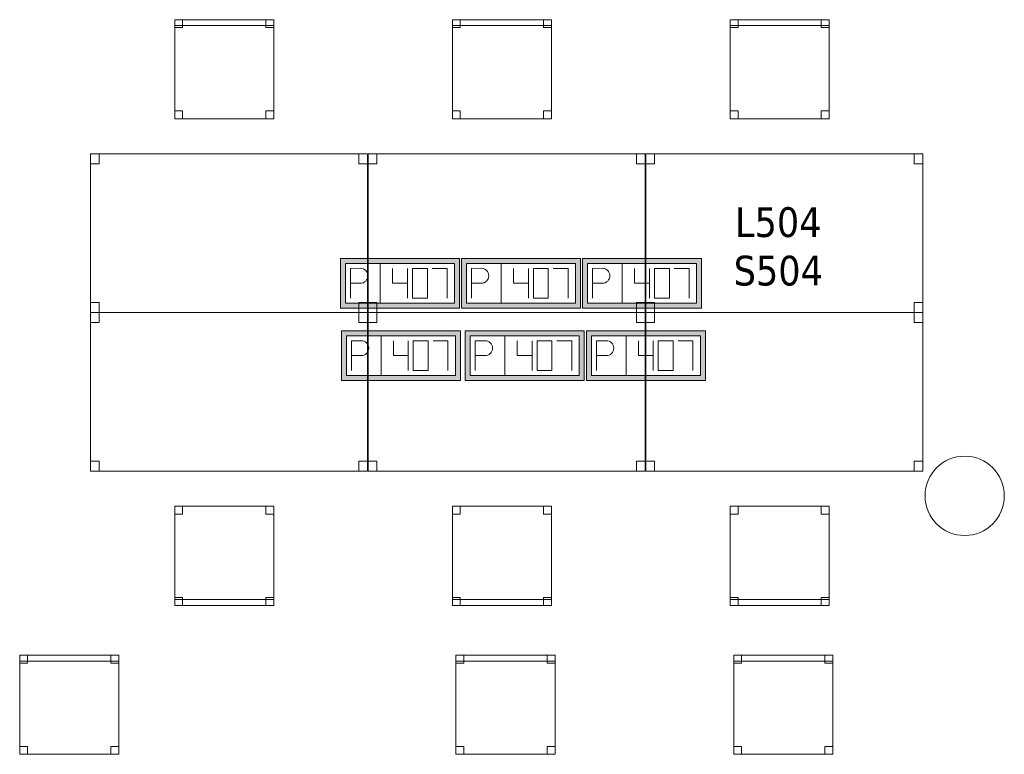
# Model space of a CAD drawing. Header units: metres. Extents: x 397.7 to 427.5, y 12.7 to 28.4.
# Tile 21 of 122: x 411.4 to 416.3, y 16.5 to 20.2. Entities that reach past the tile are written whole.
import ezdxf

# ---------------------------------------------------------------- set-up
doc = ezdxf.new("R2010")
doc.units = ezdxf.units.M
for name, color, linetype, lineweight in [('02_MOBILIARIO', 7, 'Continuous', 18), ('A-COLS-____-MCUT', 7, 'Continuous', 18), ('A-COLS-____-OTLN', 7, 'Continuous', 18), ('A-DETL-____-MBND', 7, 'Continuous', 18), ('E-ELEC-FIXT-IDEN', 7, 'Continuous', 30)]:
    doc.layers.add(name, color=color, linetype=linetype, lineweight=lineweight)
doc.styles.add('Tahoma_3', font='tahoma.ttf', dxfattribs={"height": 0.15})

# ---------------------------------------------------------------- blocks, each defined once
blk = doc.blocks.new('Family - Cadira d_Oficina_P5-151199-08_ELEC_P5')
at = {"layer": 'A-DETL-____-MBND', "color": 253, "true_color": 0xaaaaaa}
for p, q in [((0, 0), (0, 0.5)), ((0, 0.5), (0.5, 0.5)), ((0, 0.5), (0, 0)), ((0.5, 0.5), (0, 0.5)), ((0, 0.5), (0.04, 0.5)), ((0, 0.46), (0, 0.5)), ((0.04, 0.5), (0, 0.5)), ((0, 0.5), (0, 0.46)), ((0.04, 0.5), (0.04, 0.46)), ((0.04, 0.46), (0.04, 0.5)), ((0.46, 0.5), (0.5, 0.5)), ((0.46, 0.46), (0.46, 0.5)), ((0.5, 0.5), (0.46, 0.5)), ((0.46, 0.5), (0.46, 0.46)), ((0.5, 0.5), (0.5, 0)), ((0.5, 0), (0.5, 0.5)), ((0.5, 0.5), (0.5, 0.46)), ((0.5, 0.46), (0.5, 0.5)), ((0.04, 0.46), (0, 0.46)), ((0, 0.46), (0.04, 0.46)), ((0.5, 0.46), (0.46, 0.46)), ((0.46, 0.46), (0.5, 0.46)), ((0, 0.04), (0.04, 0.04)), ((0, 0), (0, 0.04)), ((0.04, 0.04), (0, 0.04)), ((0, 0.04), (0, 0)), ((0, 0.03), (0.5, 0.03)), ((0, 0), (0, 0.03)), ((0.5, 0.03), (0, 0.03)), ((0, 0.03), (0, 0)), ((0.5, 0), (0, 0)), ((0, 0), (0.5, 0)), ((0.5, 0), (0, 0)), ((0, 0), (0.5, 0)), ((0.04, 0), (0, 0)), ((0, 0), (0.04, 0)), ((0.04, 0.04), (0.04, 0)), ((0.04, 0), (0.04, 0.04)), ((0.46, 0.04), (0.5, 0.04)), ((0.46, 0), (0.46, 0.04)), ((0.5, 0.04), (0.46, 0.04)), ((0.46, 0.04), (0.46, 0)), ((0.5, 0), (0.46, 0)), ((0.5, 0.04), (0.5, 0)), ((0.5, 0), (0.5, 0.04)), ((0.5, 0.03), (0.5, 0)), ((0.5, 0), (0.5, 0.03)), ((0.46, 0), (0.5, 0))]:
    blk.add_line(p, q, dxfattribs=at)
blk = doc.blocks.new('Family - Taula 140X80_P5-151352-08_ELEC_P5')
at = {"layer": 'A-DETL-____-MBND', "color": 253, "true_color": 0xaaaaaa}
for p, q in [((0, 0), (0, 0.8001)), ((0, 0.8001), (1.3973, 0.8001)), ((1.3973, 0.8001), (0, 0.8001)), ((0, 0.8001), (0, 0)), ((0, 0.7501), (0, 0.8001)), ((0, 0.8001), (0.0437, 0.8001)), ((0.0437, 0.8001), (0, 0.8001)), ((0, 0.8001), (0, 0.7501)), ((0.0437, 0.8001), (0.0437, 0.7501)), ((0.0437, 0.7501), (0.0437, 0.8001)), ((1.3536, 0.7501), (1.3536, 0.8001)), ((1.3536, 0.8001), (1.3973, 0.8001)), ((1.3973, 0.8001), (1.3536, 0.8001)), ((1.3536, 0.8001), (1.3536, 0.7501)), ((1.3973, 0.8001), (1.3973, 0.7501)), ((1.3973, 0.7501), (1.3973, 0.8001)), ((1.3973, 0.8001), (1.3973, 0)), ((1.3973, 0), (1.3973, 0.8001)), ((0.0437, 0.7501), (0, 0.7501)), ((0, 0.7501), (0.0437, 0.7501)), ((1.3973, 0.7501), (1.3536, 0.7501)), ((1.3536, 0.7501), (1.3973, 0.7501)), ((0, 0), (0, 0.05)), ((0, 0.05), (0.0437, 0.05)), ((0.0437, 0.05), (0, 0.05)), ((0, 0.05), (0, 0)), ((0.0437, 0.05), (0.0437, 0)), ((0.0437, 0), (0.0437, 0.05)), ((1.3536, 0), (1.3536, 0.05)), ((1.3536, 0.05), (1.3973, 0.05)), ((1.3973, 0.05), (1.3536, 0.05)), ((1.3536, 0.05), (1.3536, 0)), ((1.3973, 0.05), (1.3973, 0)), ((1.3973, 0), (1.3973, 0.05)), ((1.3973, 0), (0, 0)), ((0, 0), (1.3973, 0)), ((0.0437, 0), (0, 0)), ((0, 0), (0.0437, 0)), ((1.3973, 0), (1.3536, 0)), ((1.3536, 0), (1.3973, 0))]:
    blk.add_line(p, q, dxfattribs=at)
blk = doc.blocks.new('Family - Cadira d_Oficina_P5-151406-08_ELEC_P5')
at = {"layer": 'A-DETL-____-MBND', "color": 253, "true_color": 0xaaaaaa}
for p, q in [((0, 0.47), (0, 0.5)), ((0, 0.5), (0.5, 0.5)), ((0, 0.5), (0, 0.47)), ((0.5, 0.5), (0, 0.5)), ((0, 0), (0, 0.5)), ((0, 0.5), (0.5, 0.5)), ((0.5, 0.5), (0, 0.5)), ((0, 0.5), (0, 0)), ((0, 0.46), (0, 0.5)), ((0, 0.5), (0.04, 0.5)), ((0, 0.5), (0, 0.46)), ((0.04, 0.5), (0, 0.5)), ((0.04, 0.5), (0.04, 0.46)), ((0.04, 0.46), (0.04, 0.5)), ((0.46, 0.46), (0.46, 0.5)), ((0.46, 0.5), (0.5, 0.5)), ((0.46, 0.5), (0.46, 0.46)), ((0.5, 0.5), (0.46, 0.5)), ((0.5, 0.5), (0.5, 0.47)), ((0.5, 0.47), (0.5, 0.5)), ((0.5, 0.5), (0.5, 0)), ((0.5, 0), (0.5, 0.5)), ((0.5, 0.5), (0.5, 0.46)), ((0.5, 0.46), (0.5, 0.5)), ((0.5, 0.47), (0, 0.47)), ((0, 0.47), (0.5, 0.47)), ((0.04, 0.46), (0, 0.46)), ((0, 0.46), (0.04, 0.46)), ((0.5, 0.46), (0.46, 0.46)), ((0.46, 0.46), (0.5, 0.46)), ((0, 0), (0, 0.04)), ((0, 0.04), (0.04, 0.04)), ((0, 0.04), (0, 0)), ((0.04, 0.04), (0, 0.04)), ((0.04, 0), (0, 0)), ((0, 0), (0.04, 0)), ((0.5, 0), (0, 0)), ((0.04, 0.04), (0.04, 0)), ((0.04, 0), (0.04, 0.04)), ((0.46, 0), (0.46, 0.04)), ((0.46, 0.04), (0.5, 0.04)), ((0.46, 0.04), (0.46, 0)), ((0.5, 0.04), (0.46, 0.04)), ((0.5, 0), (0.46, 0)), ((0.46, 0), (0.5, 0)), ((0.5, 0.04), (0.5, 0)), ((0.5, 0), (0.5, 0.04)), ((0, 0), (0.5, 0))]:
    blk.add_line(p, q, dxfattribs=at)
blk = doc.blocks.new('Family - Cadira d_Oficina_P5-151412-08_ELEC_P5')
at = {"layer": 'A-DETL-____-MBND', "color": 253, "true_color": 0xaaaaaa}
for p, q in [((0, 0), (0, 0.5)), ((0, 0.5), (0.5, 0.5)), ((0, 0.5), (0, 0)), ((0.5, 0.5), (0, 0.5)), ((0, 0.5), (0.04, 0.5)), ((0, 0.46), (0, 0.5)), ((0.04, 0.5), (0, 0.5)), ((0, 0.5), (0, 0.46)), ((0.04, 0.5), (0.04, 0.46)), ((0.04, 0.46), (0.04, 0.5)), ((0.46, 0.5), (0.5, 0.5)), ((0.46, 0.46), (0.46, 0.5)), ((0.5, 0.5), (0.46, 0.5)), ((0.46, 0.5), (0.46, 0.46)), ((0.5, 0.5), (0.5, 0)), ((0.5, 0), (0.5, 0.5)), ((0.5, 0.5), (0.5, 0.46)), ((0.5, 0.46), (0.5, 0.5)), ((0.04, 0.46), (0, 0.46)), ((0, 0.46), (0.04, 0.46)), ((0.5, 0.46), (0.46, 0.46)), ((0.46, 0.46), (0.5, 0.46)), ((0, 0.04), (0.04, 0.04)), ((0, 0), (0, 0.04)), ((0.04, 0.04), (0, 0.04)), ((0, 0.04), (0, 0)), ((0, 0.03), (0.5, 0.03)), ((0, 0), (0, 0.03)), ((0.5, 0.03), (0, 0.03)), ((0, 0.03), (0, 0)), ((0.5, 0), (0, 0)), ((0, 0), (0.5, 0)), ((0.5, 0), (0, 0)), ((0, 0), (0.5, 0)), ((0.04, 0), (0, 0)), ((0, 0), (0.04, 0)), ((0.04, 0.04), (0.04, 0)), ((0.04, 0), (0.04, 0.04)), ((0.46, 0.04), (0.5, 0.04)), ((0.46, 0), (0.46, 0.04)), ((0.5, 0.04), (0.46, 0.04)), ((0.46, 0.04), (0.46, 0)), ((0.5, 0), (0.46, 0)), ((0.5, 0.04), (0.5, 0)), ((0.5, 0), (0.5, 0.04)), ((0.5, 0.03), (0.5, 0)), ((0.5, 0), (0.5, 0.03)), ((0.46, 0), (0.5, 0))]:
    blk.add_line(p, q, dxfattribs=at)
blk = doc.blocks.new('Family - Cadira d_Oficina_P5-151426-08_ELEC_P5')
at = {"layer": 'A-DETL-____-MBND', "color": 253, "true_color": 0xaaaaaa}
for p, q in [((0, 0.46), (0, 0.5)), ((0, 0.5), (0.04, 0.5)), ((0, 0.5), (0, 0.46)), ((0.04, 0.5), (0, 0.5)), ((0, 0), (0, 0.5)), ((0, 0.5), (0.5, 0.5)), ((0.5, 0.5), (0, 0.5)), ((0, 0.5), (0, 0)), ((0, 0.47), (0, 0.5)), ((0, 0.5), (0.5, 0.5)), ((0, 0.5), (0, 0.47)), ((0.5, 0.5), (0, 0.5)), ((0.04, 0.5), (0.04, 0.46)), ((0.04, 0.46), (0.04, 0.5)), ((0.46, 0.46), (0.46, 0.5)), ((0.46, 0.5), (0.5, 0.5)), ((0.46, 0.5), (0.46, 0.46)), ((0.5, 0.5), (0.46, 0.5)), ((0.5, 0.5), (0.5, 0.46)), ((0.5, 0.46), (0.5, 0.5)), ((0.5, 0.5), (0.5, 0)), ((0.5, 0), (0.5, 0.5)), ((0.5, 0.5), (0.5, 0.47)), ((0.5, 0.47), (0.5, 0.5)), ((0.5, 0.47), (0, 0.47)), ((0, 0.47), (0.5, 0.47)), ((0.04, 0.46), (0, 0.46)), ((0, 0.46), (0.04, 0.46)), ((0.5, 0.46), (0.46, 0.46)), ((0.46, 0.46), (0.5, 0.46)), ((0, 0), (0, 0.04)), ((0, 0.04), (0.04, 0.04)), ((0, 0.04), (0, 0)), ((0.04, 0.04), (0, 0.04)), ((0.5, 0), (0, 0)), ((0.04, 0), (0, 0)), ((0, 0), (0.04, 0)), ((0.04, 0.04), (0.04, 0)), ((0.04, 0), (0.04, 0.04)), ((0.46, 0), (0.46, 0.04)), ((0.46, 0.04), (0.5, 0.04)), ((0.46, 0.04), (0.46, 0)), ((0.5, 0.04), (0.46, 0.04)), ((0.5, 0), (0.46, 0)), ((0.46, 0), (0.5, 0)), ((0.5, 0.04), (0.5, 0)), ((0.5, 0), (0.5, 0.04)), ((0, 0), (0.5, 0))]:
    blk.add_line(p, q, dxfattribs=at)
blk = doc.blocks.new('Family - Taula 140X80_P5-151454-08_ELEC_P5')
at = {"layer": 'A-DETL-____-MBND', "color": 253, "true_color": 0xaaaaaa}
for p, q in [((0, 0.8001), (0.0437, 0.8001)), ((0, 0.7501), (0, 0.8001)), ((0.0437, 0.8001), (0, 0.8001)), ((0, 0.8001), (0, 0.7501)), ((0, 0.8001), (1.3973, 0.8001)), ((0, 0), (0, 0.8001)), ((1.3973, 0.8001), (0, 0.8001)), ((0, 0.8001), (0, 0)), ((0.0437, 0.8001), (0.0437, 0.7501)), ((0.0437, 0.7501), (0.0437, 0.8001)), ((1.3536, 0.8001), (1.3973, 0.8001)), ((1.3536, 0.7501), (1.3536, 0.8001)), ((1.3973, 0.8001), (1.3536, 0.8001)), ((1.3536, 0.8001), (1.3536, 0.7501)), ((1.3973, 0.8001), (1.3973, 0.7501)), ((1.3973, 0.7501), (1.3973, 0.8001)), ((1.3973, 0.8001), (1.3973, 0)), ((1.3973, 0), (1.3973, 0.8001)), ((0.0437, 0.7501), (0, 0.7501)), ((0, 0.7501), (0.0437, 0.7501)), ((1.3973, 0.7501), (1.3536, 0.7501)), ((1.3536, 0.7501), (1.3973, 0.7501)), ((0, 0.05), (0.0437, 0.05)), ((0, 0), (0, 0.05)), ((0.0437, 0.05), (0, 0.05)), ((0, 0.05), (0, 0)), ((0.0437, 0.05), (0.0437, 0)), ((0.0437, 0), (0.0437, 0.05)), ((1.3536, 0.05), (1.3973, 0.05)), ((1.3536, 0), (1.3536, 0.05)), ((1.3973, 0.05), (1.3536, 0.05)), ((1.3536, 0.05), (1.3536, 0)), ((1.3973, 0.05), (1.3973, 0)), ((1.3973, 0), (1.3973, 0.05)), ((0, 0), (1.3973, 0)), ((0.0437, 0), (0, 0)), ((0, 0), (0.0437, 0)), ((1.3973, 0), (1.3536, 0)), ((1.3536, 0), (1.3973, 0)), ((1.3973, 0), (0, 0))]:
    blk.add_line(p, q, dxfattribs=at)
blk = doc.blocks.new('Family - Cadira d_Oficina_P5-151456-08_ELEC_P5')
at = {"layer": 'A-DETL-____-MBND', "color": 253, "true_color": 0xaaaaaa}
for p, q in [((0, 0), (0, 0.5)), ((0, 0.5), (0.5, 0.5)), ((0, 0.5), (0, 0)), ((0.5, 0.5), (0, 0.5)), ((0, 0.5), (0.04, 0.5)), ((0, 0.46), (0, 0.5)), ((0.04, 0.5), (0, 0.5)), ((0, 0.5), (0, 0.46)), ((0.04, 0.5), (0.04, 0.46)), ((0.04, 0.46), (0.04, 0.5)), ((0.46, 0.5), (0.5, 0.5)), ((0.46, 0.46), (0.46, 0.5)), ((0.5, 0.5), (0.46, 0.5)), ((0.46, 0.5), (0.46, 0.46)), ((0.5, 0.5), (0.5, 0.46)), ((0.5, 0.46), (0.5, 0.5)), ((0.5, 0.5), (0.5, 0)), ((0.5, 0), (0.5, 0.5)), ((0.04, 0.46), (0, 0.46)), ((0, 0.46), (0.04, 0.46)), ((0.5, 0.46), (0.46, 0.46)), ((0.46, 0.46), (0.5, 0.46)), ((0, 0.04), (0.04, 0.04)), ((0, 0), (0, 0.04)), ((0.04, 0.04), (0, 0.04)), ((0, 0.04), (0, 0)), ((0, 0.03), (0.5, 0.03)), ((0, 0), (0, 0.03)), ((0.5, 0.03), (0, 0.03)), ((0, 0.03), (0, 0)), ((0.5, 0), (0, 0)), ((0, 0), (0.5, 0)), ((0.5, 0), (0, 0)), ((0, 0), (0.5, 0)), ((0.04, 0), (0, 0)), ((0, 0), (0.04, 0)), ((0.04, 0.04), (0.04, 0)), ((0.04, 0), (0.04, 0.04)), ((0.46, 0.04), (0.5, 0.04)), ((0.46, 0), (0.46, 0.04)), ((0.5, 0.04), (0.46, 0.04)), ((0.46, 0.04), (0.46, 0)), ((0.5, 0), (0.46, 0)), ((0.5, 0.04), (0.5, 0)), ((0.5, 0), (0.5, 0.04)), ((0.5, 0.03), (0.5, 0)), ((0.5, 0), (0.5, 0.03)), ((0.46, 0), (0.5, 0))]:
    blk.add_line(p, q, dxfattribs=at)
blk = doc.blocks.new('Family - Taula 140X80_P5-151742-08_ELEC_P5')
at = {"layer": 'A-DETL-____-MBND', "color": 253, "true_color": 0xaaaaaa}
for p, q in [((0, 0.8001), (1.3973, 0.8001)), ((0, 0), (0, 0.8001)), ((1.3973, 0.8001), (0, 0.8001)), ((0, 0.8001), (0, 0)), ((0, 0.8001), (0.0437, 0.8001)), ((0, 0.7501), (0, 0.8001)), ((0.0437, 0.8001), (0, 0.8001)), ((0, 0.8001), (0, 0.7501)), ((0.0437, 0.8001), (0.0437, 0.7501)), ((0.0437, 0.7501), (0.0437, 0.8001)), ((1.3536, 0.8001), (1.3973, 0.8001)), ((1.3536, 0.7501), (1.3536, 0.8001)), ((1.3973, 0.8001), (1.3536, 0.8001)), ((1.3536, 0.8001), (1.3536, 0.7501)), ((1.3973, 0.8001), (1.3973, 0.7501)), ((1.3973, 0.7501), (1.3973, 0.8001)), ((1.3973, 0.8001), (1.3973, 0)), ((1.3973, 0), (1.3973, 0.8001)), ((0.0437, 0.7501), (0, 0.7501)), ((0, 0.7501), (0.0437, 0.7501)), ((1.3973, 0.7501), (1.3536, 0.7501)), ((1.3536, 0.7501), (1.3973, 0.7501)), ((0, 0.05), (0.0437, 0.05)), ((0, 0), (0, 0.05)), ((0.0437, 0.05), (0, 0.05)), ((0, 0.05), (0, 0)), ((0.0437, 0.05), (0.0437, 0)), ((0.0437, 0), (0.0437, 0.05)), ((1.3536, 0.05), (1.3973, 0.05)), ((1.3536, 0), (1.3536, 0.05)), ((1.3973, 0.05), (1.3536, 0.05)), ((1.3536, 0.05), (1.3536, 0)), ((1.3973, 0.05), (1.3973, 0)), ((1.3973, 0), (1.3973, 0.05)), ((0, 0), (1.3973, 0)), ((0.0437, 0), (0, 0)), ((0, 0), (0.0437, 0)), ((1.3973, 0), (1.3536, 0)), ((1.3536, 0), (1.3973, 0)), ((1.3973, 0), (0, 0))]:
    blk.add_line(p, q, dxfattribs=at)
blk = doc.blocks.new('Family - Cadira d_Oficina_P5-151779-08_ELEC_P5')
at = {"layer": 'A-DETL-____-MBND', "color": 253, "true_color": 0xaaaaaa}
for p, q in [((0, 0.46), (0, 0.5)), ((0, 0.5), (0.04, 0.5)), ((0, 0.5), (0, 0.46)), ((0.04, 0.5), (0, 0.5)), ((0, 0), (0, 0.5)), ((0, 0.5), (0.5, 0.5)), ((0.5, 0.5), (0, 0.5)), ((0, 0.5), (0, 0)), ((0, 0.47), (0, 0.5)), ((0, 0.5), (0.5, 0.5)), ((0, 0.5), (0, 0.47)), ((0.5, 0.5), (0, 0.5)), ((0.04, 0.5), (0.04, 0.46)), ((0.04, 0.46), (0.04, 0.5)), ((0.46, 0.46), (0.46, 0.5)), ((0.46, 0.5), (0.5, 0.5)), ((0.46, 0.5), (0.46, 0.46)), ((0.5, 0.5), (0.46, 0.5)), ((0.5, 0.5), (0.5, 0.46)), ((0.5, 0.46), (0.5, 0.5)), ((0.5, 0.5), (0.5, 0)), ((0.5, 0), (0.5, 0.5)), ((0.5, 0.5), (0.5, 0.47)), ((0.5, 0.47), (0.5, 0.5)), ((0.5, 0.47), (0, 0.47)), ((0, 0.47), (0.5, 0.47)), ((0.04, 0.46), (0, 0.46)), ((0, 0.46), (0.04, 0.46)), ((0.5, 0.46), (0.46, 0.46)), ((0.46, 0.46), (0.5, 0.46)), ((0, 0), (0, 0.04)), ((0, 0.04), (0.04, 0.04)), ((0, 0.04), (0, 0)), ((0.04, 0.04), (0, 0.04)), ((0.5, 0), (0, 0)), ((0.04, 0), (0, 0)), ((0, 0), (0.04, 0)), ((0.04, 0.04), (0.04, 0)), ((0.04, 0), (0.04, 0.04)), ((0.46, 0), (0.46, 0.04)), ((0.46, 0.04), (0.5, 0.04)), ((0.46, 0.04), (0.46, 0)), ((0.5, 0.04), (0.46, 0.04)), ((0.5, 0), (0.46, 0)), ((0.46, 0), (0.5, 0)), ((0.5, 0.04), (0.5, 0)), ((0.5, 0), (0.5, 0.04)), ((0, 0), (0.5, 0))]:
    blk.add_line(p, q, dxfattribs=at)
blk = doc.blocks.new('Family - Taula 140X80_P5-151785-08_ELEC_P5')
at = {"layer": 'A-DETL-____-MBND', "color": 253, "true_color": 0xaaaaaa}
for p, q in [((0, 0), (0, 0.8001)), ((0, 0.8001), (1.3973, 0.8001)), ((1.3973, 0.8001), (0, 0.8001)), ((0, 0.8001), (0, 0)), ((0, 0.7501), (0, 0.8001)), ((0, 0.8001), (0.0437, 0.8001)), ((0.0437, 0.8001), (0, 0.8001)), ((0, 0.8001), (0, 0.7501)), ((0.0437, 0.8001), (0.0437, 0.7501)), ((0.0437, 0.7501), (0.0437, 0.8001)), ((1.3536, 0.7501), (1.3536, 0.8001)), ((1.3536, 0.8001), (1.3973, 0.8001)), ((1.3973, 0.8001), (1.3536, 0.8001)), ((1.3536, 0.8001), (1.3536, 0.7501)), ((1.3973, 0.8001), (1.3973, 0.7501)), ((1.3973, 0.7501), (1.3973, 0.8001)), ((1.3973, 0.8001), (1.3973, 0)), ((1.3973, 0), (1.3973, 0.8001)), ((0.0437, 0.7501), (0, 0.7501)), ((0, 0.7501), (0.0437, 0.7501)), ((1.3973, 0.7501), (1.3536, 0.7501)), ((1.3536, 0.7501), (1.3973, 0.7501)), ((0, 0), (0, 0.05)), ((0, 0.05), (0.0437, 0.05)), ((0.0437, 0.05), (0, 0.05)), ((0, 0.05), (0, 0)), ((0.0437, 0.05), (0.0437, 0)), ((0.0437, 0), (0.0437, 0.05)), ((1.3536, 0), (1.3536, 0.05)), ((1.3536, 0.05), (1.3973, 0.05)), ((1.3973, 0.05), (1.3536, 0.05)), ((1.3536, 0.05), (1.3536, 0)), ((1.3973, 0.05), (1.3973, 0)), ((1.3973, 0), (1.3973, 0.05)), ((1.3973, 0), (0, 0)), ((0, 0), (1.3973, 0)), ((0.0437, 0), (0, 0)), ((0, 0), (0.0437, 0)), ((1.3973, 0), (1.3536, 0)), ((1.3536, 0), (1.3973, 0))]:
    blk.add_line(p, q, dxfattribs=at)
blk = doc.blocks.new('Family - Taula 140X80_P5-151798-08_ELEC_P5')
at = {"layer": 'A-DETL-____-MBND', "color": 253, "true_color": 0xaaaaaa}
for p, q in [((0, 0), (0, 0.8001)), ((0, 0.8001), (1.3973, 0.8001)), ((1.3973, 0.8001), (0, 0.8001)), ((0, 0.8001), (0, 0)), ((0, 0.7501), (0, 0.8001)), ((0, 0.8001), (0.0437, 0.8001)), ((0.0437, 0.8001), (0, 0.8001)), ((0, 0.8001), (0, 0.7501)), ((0.0437, 0.8001), (0.0437, 0.7501)), ((0.0437, 0.7501), (0.0437, 0.8001)), ((1.3536, 0.7501), (1.3536, 0.8001)), ((1.3536, 0.8001), (1.3973, 0.8001)), ((1.3973, 0.8001), (1.3536, 0.8001)), ((1.3536, 0.8001), (1.3536, 0.7501)), ((1.3973, 0.8001), (1.3973, 0)), ((1.3973, 0), (1.3973, 0.8001)), ((1.3973, 0.8001), (1.3973, 0.7501)), ((1.3973, 0.7501), (1.3973, 0.8001)), ((0.0437, 0.7501), (0, 0.7501)), ((0, 0.7501), (0.0437, 0.7501)), ((1.3973, 0.7501), (1.3536, 0.7501)), ((1.3536, 0.7501), (1.3973, 0.7501)), ((0, 0), (0, 0.05)), ((0, 0.05), (0.0437, 0.05)), ((0.0437, 0.05), (0, 0.05)), ((0, 0.05), (0, 0)), ((0.0437, 0.05), (0.0437, 0)), ((0.0437, 0), (0.0437, 0.05)), ((1.3536, 0), (1.3536, 0.05)), ((1.3536, 0.05), (1.3973, 0.05)), ((1.3973, 0.05), (1.3536, 0.05)), ((1.3536, 0.05), (1.3536, 0)), ((1.3973, 0.05), (1.3973, 0)), ((1.3973, 0), (1.3973, 0.05)), ((1.3973, 0), (0, 0)), ((0, 0), (1.3973, 0)), ((0.0437, 0), (0, 0)), ((0, 0), (0.0437, 0)), ((1.3973, 0), (1.3536, 0)), ((1.3536, 0), (1.3973, 0))]:
    blk.add_line(p, q, dxfattribs=at)
blk = doc.blocks.new('Family - Cadira d_Oficina_P5-151800-08_ELEC_P5')
at = {"layer": 'A-DETL-____-MBND', "color": 253, "true_color": 0xaaaaaa}
for p, q in [((0, 0), (0, 0.5)), ((0, 0.5), (0.5, 0.5)), ((0.5, 0.5), (0, 0.5)), ((0, 0.5), (0, 0)), ((0, 0.46), (0, 0.5)), ((0, 0.5), (0.04, 0.5)), ((0, 0.5), (0, 0.46)), ((0.04, 0.5), (0, 0.5)), ((0, 0.47), (0, 0.5)), ((0, 0.5), (0.5, 0.5)), ((0, 0.5), (0, 0.47)), ((0.5, 0.5), (0, 0.5)), ((0.04, 0.5), (0.04, 0.46)), ((0.04, 0.46), (0.04, 0.5)), ((0.46, 0.46), (0.46, 0.5)), ((0.46, 0.5), (0.5, 0.5)), ((0.46, 0.5), (0.46, 0.46)), ((0.5, 0.5), (0.46, 0.5)), ((0.5, 0.5), (0.5, 0)), ((0.5, 0), (0.5, 0.5)), ((0.5, 0.5), (0.5, 0.47)), ((0.5, 0.47), (0.5, 0.5)), ((0.5, 0.5), (0.5, 0.46)), ((0.5, 0.46), (0.5, 0.5)), ((0.5, 0.47), (0, 0.47)), ((0, 0.47), (0.5, 0.47)), ((0.04, 0.46), (0, 0.46)), ((0, 0.46), (0.04, 0.46)), ((0.5, 0.46), (0.46, 0.46)), ((0.46, 0.46), (0.5, 0.46)), ((0, 0), (0, 0.04)), ((0, 0.04), (0.04, 0.04)), ((0, 0.04), (0, 0)), ((0.04, 0.04), (0, 0.04)), ((0.5, 0), (0, 0)), ((0.04, 0), (0, 0)), ((0, 0), (0.04, 0)), ((0.04, 0.04), (0.04, 0)), ((0.04, 0), (0.04, 0.04)), ((0.46, 0), (0.46, 0.04)), ((0.46, 0.04), (0.5, 0.04)), ((0.46, 0.04), (0.46, 0)), ((0.5, 0.04), (0.46, 0.04)), ((0.5, 0), (0.46, 0)), ((0.46, 0), (0.5, 0)), ((0.5, 0.04), (0.5, 0)), ((0.5, 0), (0.5, 0.04)), ((0, 0), (0.5, 0))]:
    blk.add_line(p, q, dxfattribs=at)
blk = doc.blocks.new('Family - Cadira d_Oficina_P5-151813-08_ELEC_P5')
at = {"layer": 'A-DETL-____-MBND', "color": 253, "true_color": 0xaaaaaa}
for p, q in [((0, 0), (0, 0.5)), ((0, 0.5), (0.5, 0.5)), ((0.5, 0.5), (0, 0.5)), ((0, 0.5), (0, 0)), ((0, 0.47), (0, 0.5)), ((0, 0.5), (0.5, 0.5)), ((0, 0.5), (0, 0.47)), ((0.5, 0.5), (0, 0.5)), ((0, 0.46), (0, 0.5)), ((0, 0.5), (0.04, 0.5)), ((0, 0.5), (0, 0.46)), ((0.04, 0.5), (0, 0.5)), ((0.04, 0.5), (0.04, 0.46)), ((0.04, 0.46), (0.04, 0.5)), ((0.46, 0.46), (0.46, 0.5)), ((0.46, 0.5), (0.5, 0.5)), ((0.46, 0.5), (0.46, 0.46)), ((0.5, 0.5), (0.46, 0.5)), ((0.5, 0.5), (0.5, 0)), ((0.5, 0), (0.5, 0.5)), ((0.5, 0.5), (0.5, 0.47)), ((0.5, 0.47), (0.5, 0.5)), ((0.5, 0.5), (0.5, 0.46)), ((0.5, 0.46), (0.5, 0.5)), ((0.5, 0.47), (0, 0.47)), ((0, 0.47), (0.5, 0.47)), ((0.04, 0.46), (0, 0.46)), ((0, 0.46), (0.04, 0.46)), ((0.5, 0.46), (0.46, 0.46)), ((0.46, 0.46), (0.5, 0.46)), ((0, 0), (0, 0.04)), ((0, 0.04), (0.04, 0.04)), ((0, 0.04), (0, 0)), ((0.04, 0.04), (0, 0.04)), ((0.04, 0), (0, 0)), ((0, 0), (0.04, 0)), ((0.5, 0), (0, 0)), ((0.04, 0.04), (0.04, 0)), ((0.04, 0), (0.04, 0.04)), ((0.46, 0), (0.46, 0.04)), ((0.46, 0.04), (0.5, 0.04)), ((0.46, 0.04), (0.46, 0)), ((0.5, 0.04), (0.46, 0.04)), ((0.5, 0), (0.46, 0)), ((0.46, 0), (0.5, 0)), ((0.5, 0.04), (0.5, 0)), ((0.5, 0), (0.5, 0.04)), ((0, 0), (0.5, 0))]:
    blk.add_line(p, q, dxfattribs=at)
blk = doc.blocks.new('Family - Taula 140X80_P5-151840-08_ELEC_P5')
at = {"layer": 'A-DETL-____-MBND', "color": 253, "true_color": 0xaaaaaa}
for p, q in [((0, 0.8001), (0.0437, 0.8001)), ((0, 0.7501), (0, 0.8001)), ((0.0437, 0.8001), (0, 0.8001)), ((0, 0.8001), (0, 0.7501)), ((0, 0.8001), (1.3973, 0.8001)), ((0, 0), (0, 0.8001)), ((1.3973, 0.8001), (0, 0.8001)), ((0, 0.8001), (0, 0)), ((0.0437, 0.8001), (0.0437, 0.7501)), ((0.0437, 0.7501), (0.0437, 0.8001)), ((1.3536, 0.8001), (1.3973, 0.8001)), ((1.3536, 0.7501), (1.3536, 0.8001)), ((1.3973, 0.8001), (1.3536, 0.8001)), ((1.3536, 0.8001), (1.3536, 0.7501)), ((1.3973, 0.8001), (1.3973, 0.7501)), ((1.3973, 0.7501), (1.3973, 0.8001)), ((1.3973, 0.8001), (1.3973, 0)), ((1.3973, 0), (1.3973, 0.8001)), ((0.0437, 0.7501), (0, 0.7501)), ((0, 0.7501), (0.0437, 0.7501)), ((1.3973, 0.7501), (1.3536, 0.7501)), ((1.3536, 0.7501), (1.3973, 0.7501)), ((0, 0.05), (0.0437, 0.05)), ((0, 0), (0, 0.05)), ((0.0437, 0.05), (0, 0.05)), ((0, 0.05), (0, 0)), ((0.0437, 0.05), (0.0437, 0)), ((0.0437, 0), (0.0437, 0.05)), ((1.3536, 0.05), (1.3973, 0.05)), ((1.3536, 0), (1.3536, 0.05)), ((1.3973, 0.05), (1.3536, 0.05)), ((1.3536, 0.05), (1.3536, 0)), ((1.3973, 0.05), (1.3973, 0)), ((1.3973, 0), (1.3973, 0.05)), ((0.0437, 0), (0, 0)), ((0, 0), (0.0437, 0)), ((0, 0), (1.3973, 0)), ((1.3973, 0), (1.3536, 0)), ((1.3536, 0), (1.3973, 0)), ((1.3973, 0), (0, 0))]:
    blk.add_line(p, q, dxfattribs=at)
blk = doc.blocks.new('Family - Cadira d_Oficina_P5-151940-08_ELEC_P5')
at = {"layer": 'A-DETL-____-MBND', "color": 253, "true_color": 0xaaaaaa}
for p, q in [((0, 0), (0, 0.5)), ((0, 0.5), (0.5, 0.5)), ((0.5, 0.5), (0, 0.5)), ((0, 0.5), (0, 0)), ((0, 0.47), (0, 0.5)), ((0, 0.5), (0.5, 0.5)), ((0, 0.5), (0, 0.47)), ((0.5, 0.5), (0, 0.5)), ((0, 0.46), (0, 0.5)), ((0, 0.5), (0.04, 0.5)), ((0, 0.5), (0, 0.46)), ((0.04, 0.5), (0, 0.5)), ((0.04, 0.5), (0.04, 0.46)), ((0.04, 0.46), (0.04, 0.5)), ((0.46, 0.46), (0.46, 0.5)), ((0.46, 0.5), (0.5, 0.5)), ((0.46, 0.5), (0.46, 0.46)), ((0.5, 0.5), (0.46, 0.5)), ((0.5, 0.5), (0.5, 0)), ((0.5, 0), (0.5, 0.5)), ((0.5, 0.5), (0.5, 0.47)), ((0.5, 0.47), (0.5, 0.5)), ((0.5, 0.5), (0.5, 0.46)), ((0.5, 0.46), (0.5, 0.5)), ((0.5, 0.47), (0, 0.47)), ((0, 0.47), (0.5, 0.47)), ((0.04, 0.46), (0, 0.46)), ((0, 0.46), (0.04, 0.46)), ((0.5, 0.46), (0.46, 0.46)), ((0.46, 0.46), (0.5, 0.46)), ((0, 0), (0, 0.04)), ((0, 0.04), (0.04, 0.04)), ((0, 0.04), (0, 0)), ((0.04, 0.04), (0, 0.04)), ((0.5, 0), (0, 0)), ((0.04, 0), (0, 0)), ((0, 0), (0.04, 0)), ((0.04, 0.04), (0.04, 0)), ((0.04, 0), (0.04, 0.04)), ((0.46, 0), (0.46, 0.04)), ((0.46, 0.04), (0.5, 0.04)), ((0.46, 0.04), (0.46, 0)), ((0.5, 0.04), (0.46, 0.04)), ((0.5, 0), (0.46, 0)), ((0.46, 0), (0.5, 0)), ((0.5, 0.04), (0.5, 0)), ((0.5, 0), (0.5, 0.04)), ((0, 0), (0.5, 0))]:
    blk.add_line(p, q, dxfattribs=at)
blk = doc.blocks.new('Family - Pilar P5-151972-08_ELEC_P5')
at = {"layer": 'A-COLS-____-MCUT', "color": 253, "true_color": 0xaaaaaa}
for start, end in [(360, 180), (180, 360)]:
    blk.add_arc((0.2, 0.2), 0.2, start, end, dxfattribs=at)
at = {"layer": 'A-COLS-____-OTLN', "color": 253, "true_color": 0xaaaaaa}
for start, end in [(360, 180), (180, 360)]:
    blk.add_arc((0.2, 0.2), 0.2, start, end, dxfattribs=at)
blk = doc.blocks.new('LONDR55-XX_ZZ-ARQ-CAA-M3D-Londres55_ifc-1-08_ELEC_P5')
at = {"layer": '02_MOBILIARIO', "color": 253, "lineweight": 18, "true_color": 0xaaaaaa}
for name, p in [('Family - Cadira d_Oficina_P5-151800-08_ELEC_P5', (412.1514, 19.7007)), ('Family - Cadira d_Oficina_P5-151813-08_ELEC_P5', (413.5525, 19.7007)), ('Family - Cadira d_Oficina_P5-151406-08_ELEC_P5', (414.9537, 19.7007)), ('Family - Taula 140X80_P5-151742-08_ELEC_P5', (411.7263, 18.724)), ('Family - Taula 140X80_P5-151840-08_ELEC_P5', (413.1275, 18.724)), ('Family - Taula 140X80_P5-151454-08_ELEC_P5', (414.5287, 18.724)), ('Family - Taula 140X80_P5-151352-08_ELEC_P5', (411.7263, 17.9239)), ('Family - Taula 140X80_P5-151785-08_ELEC_P5', (413.1275, 17.9239)), ('Family - Taula 140X80_P5-151798-08_ELEC_P5', (414.5287, 17.9239)), ('Family - Cadira d_Oficina_P5-151199-08_ELEC_P5', (412.1514, 17.2472)), ('Family - Cadira d_Oficina_P5-151412-08_ELEC_P5', (413.5525, 17.2472)), ('Family - Cadira d_Oficina_P5-151456-08_ELEC_P5', (414.9537, 17.2472)), ('Family - Cadira d_Oficina_P5-151940-08_ELEC_P5', (411.3694, 16.4961)), ('Family - Cadira d_Oficina_P5-151426-08_ELEC_P5', (413.5706, 16.4961)), ('Family - Cadira d_Oficina_P5-151779-08_ELEC_P5', (414.9718, 16.4961))]:
    blk.add_blockref(name, p, dxfattribs=at)
at = {"layer": 'A-COLS-____-OTLN', "color": 253, "lineweight": 18, "true_color": 0xaaaaaa}
blk.add_blockref('Family - Pilar P5-151972-08_ELEC_P5', (415.937, 17.5995), dxfattribs=at)
blk = doc.blocks.new('ZYR_05_02_05 PT 4COL Terra - 07 PT Terra _4SC-2SAI-2VD_-903867-08_ELEC_P5')
at = {"layer": 'A-DETL-____-MBND', "true_color": 0x3c0aff}
h = blk.add_hatch(color=180, dxfattribs=at)
h.paths.add_polyline_path([(-0.5798, -0.125), (0.0202, -0.125), (0.0202, 0.125), (-0.5798, 0.125)])
h.paths.add_polyline_path([(-0.5548, -0.1), (-0.5548, 0.1), (-0.0048, 0.1), (-0.0048, -0.1)])
at = {"layer": 'A-DETL-____-MBND', "color": 180, "true_color": 0x3c0aff}
for p, q in [((0.0202, 0.125), (-0.5798, 0.125)), ((-0.5798, 0.125), (-0.5798, -0.125)), ((-0.5798, 0.125), (0.0202, 0.125)), ((-0.5798, 0.125), (-0.5798, -0.125)), ((-0.5548, -0.1), (-0.5548, 0.1)), ((-0.5548, 0.1), (-0.0048, 0.1)), ((-0.5548, 0.1), (-0.0048, 0.1)), ((-0.5548, -0.1), (-0.5548, 0.1)), ((-0.3798, 0.1), (-0.3798, -0.1)), ((-0.0048, 0.1), (-0.0048, -0.1)), ((-0.0048, 0.1), (-0.0048, -0.1)), ((0.0202, -0.125), (0.0202, 0.125)), ((0.0202, 0.125), (0.0202, -0.125)), ((-0.5298, 0.075), (-0.4798, 0.0754)), ((-0.5298, 0.075), (-0.5298, -0.075)), ((-0.3173, 0.075), (-0.3173, 0)), ((-0.2423, 0.075), (-0.2423, -0.075)), ((-0.1423, 0.075), (-0.2173, 0.075)), ((-0.2173, 0.075), (-0.2173, -0.075)), ((-0.1423, -0.075), (-0.1423, 0.075)), ((-0.1173, 0.075), (-0.0423, 0.075)), ((-0.0423, 0.075), (-0.0423, -0.075)), ((-0.5298, 0), (-0.4798, 0)), ((-0.3173, 0), (-0.2423, 0)), ((-0.2173, -0.075), (-0.1423, -0.075)), ((-0.5798, -0.125), (0.0202, -0.125)), ((0.0202, -0.125), (-0.5798, -0.125)), ((-0.0048, -0.1), (-0.5548, -0.1)), ((-0.0048, -0.1), (-0.5548, -0.1))]:
    blk.add_line(p, q, dxfattribs=at)
blk.add_arc((-0.4798, 0.0377), 0.0377, 270, 90, dxfattribs=at)
blk = doc.blocks.new('ZYR_05_02_05 PT 4COL Terra - 07 PT Terra _4SC-2SAI-2VD_-903864-08_ELEC_P5')
at = {"layer": 'A-DETL-____-MBND', "true_color": 0x3c0aff}
h = blk.add_hatch(color=180, dxfattribs=at)
h.paths.add_polyline_path([(-0.19, -0.125), (0.41, -0.125), (0.41, 0.125), (-0.19, 0.125)])
h.paths.add_polyline_path([(-0.165, -0.1), (-0.165, 0.1), (0.385, 0.1), (0.385, -0.1)])
at = {"layer": 'A-DETL-____-MBND', "color": 180, "true_color": 0x3c0aff}
for p, q in [((0.41, 0.125), (-0.19, 0.125)), ((-0.19, 0.125), (-0.19, -0.125)), ((-0.19, 0.125), (0.41, 0.125)), ((-0.19, 0.125), (-0.19, -0.125)), ((-0.165, -0.1), (-0.165, 0.1)), ((-0.165, 0.1), (0.385, 0.1)), ((-0.165, 0.1), (0.385, 0.1)), ((-0.165, -0.1), (-0.165, 0.1)), ((0.01, 0.1), (0.01, -0.1)), ((0.385, 0.1), (0.385, -0.1)), ((0.385, 0.1), (0.385, -0.1)), ((0.41, -0.125), (0.41, 0.125)), ((0.41, 0.125), (0.41, -0.125)), ((-0.14, 0.075), (-0.09, 0.0754)), ((-0.14, 0.075), (-0.14, -0.075)), ((0.0725, 0.075), (0.0725, 0)), ((0.1475, 0.075), (0.1475, -0.075)), ((0.2475, 0.075), (0.1725, 0.075)), ((0.1725, 0.075), (0.1725, -0.075)), ((0.2475, -0.075), (0.2475, 0.075)), ((0.2725, 0.075), (0.3475, 0.075)), ((0.3475, 0.075), (0.3475, -0.075)), ((-0.14, 0), (-0.09, 0)), ((0.0725, 0), (0.1475, 0)), ((0.1725, -0.075), (0.2475, -0.075)), ((-0.19, -0.125), (0.41, -0.125)), ((0.41, -0.125), (-0.19, -0.125)), ((0.385, -0.1), (-0.165, -0.1)), ((0.385, -0.1), (-0.165, -0.1))]:
    blk.add_line(p, q, dxfattribs=at)
blk.add_arc((-0.09, 0.0377), 0.0377, 270, 90, dxfattribs=at)
blk = doc.blocks.new('ZYR_05_02_05 PT 4COL Terra - 07 PT Terra _4SC-2SAI-2VD_-903868-08_ELEC_P5')
at = {"layer": 'A-DETL-____-MBND', "true_color": 0x3c0aff}
h = blk.add_hatch(color=180, dxfattribs=at)
h.paths.add_polyline_path([(0.2011, -0.125), (0.8011, -0.125), (0.8011, 0.125), (0.2011, 0.125)])
h.paths.add_polyline_path([(0.2261, -0.1), (0.2261, 0.1), (0.7761, 0.1), (0.7761, -0.1)])
at = {"layer": 'A-DETL-____-MBND', "color": 180, "true_color": 0x3c0aff}
for p, q in [((0.8011, 0.125), (0.2011, 0.125)), ((0.2011, 0.125), (0.2011, -0.125)), ((0.2011, 0.125), (0.8011, 0.125)), ((0.2011, 0.125), (0.2011, -0.125)), ((0.2261, -0.1), (0.2261, 0.1)), ((0.2261, 0.1), (0.7761, 0.1)), ((0.2261, 0.1), (0.7761, 0.1)), ((0.2261, -0.1), (0.2261, 0.1)), ((0.4011, 0.1), (0.4011, -0.1)), ((0.7761, 0.1), (0.7761, -0.1)), ((0.7761, 0.1), (0.7761, -0.1)), ((0.8011, -0.125), (0.8011, 0.125)), ((0.8011, 0.125), (0.8011, -0.125)), ((0.2511, 0.075), (0.3011, 0.0754)), ((0.2511, 0.075), (0.2511, -0.075)), ((0.4636, 0.075), (0.4636, 0)), ((0.5386, 0.075), (0.5386, -0.075)), ((0.6386, 0.075), (0.5636, 0.075)), ((0.5636, 0.075), (0.5636, -0.075)), ((0.6386, -0.075), (0.6386, 0.075)), ((0.6636, 0.075), (0.7386, 0.075)), ((0.7386, 0.075), (0.7386, -0.075)), ((0.2511, 0), (0.3011, 0)), ((0.4636, 0), (0.5386, 0)), ((0.5636, -0.075), (0.6386, -0.075)), ((0.2011, -0.125), (0.8011, -0.125)), ((0.8011, -0.125), (0.2011, -0.125)), ((0.7761, -0.1), (0.2261, -0.1)), ((0.7761, -0.1), (0.2261, -0.1))]:
    blk.add_line(p, q, dxfattribs=at)
blk.add_arc((0.3011, 0.0377), 0.0377, 270, 90, dxfattribs=at)
blk = doc.blocks.new('ZYR_05_02_05 PT 4COL Terra - 07 PT Terra _4SC-2SAI-2VD_-903869-08_ELEC_P5')
at = {"layer": 'A-DETL-____-MBND', "true_color": 0x3c0aff}
h = blk.add_hatch(color=180, dxfattribs=at)
h.paths.add_polyline_path([(-0.5758, -0.125), (0.0242, -0.125), (0.0242, 0.125), (-0.5758, 0.125)])
h.paths.add_polyline_path([(-0.5508, -0.1), (-0.5508, 0.1), (-0.0008, 0.1), (-0.0008, -0.1)])
at = {"layer": 'A-DETL-____-MBND', "color": 180, "true_color": 0x3c0aff}
for p, q in [((0.0242, 0.125), (-0.5758, 0.125)), ((-0.5758, 0.125), (-0.5758, -0.125)), ((-0.5758, 0.125), (0.0242, 0.125)), ((-0.5758, 0.125), (-0.5758, -0.125)), ((-0.5508, -0.1), (-0.5508, 0.1)), ((-0.5508, 0.1), (-0.0008, 0.1)), ((-0.5508, 0.1), (-0.0008, 0.1)), ((-0.5508, -0.1), (-0.5508, 0.1)), ((-0.3758, 0.1), (-0.3758, -0.1)), ((-0.0008, 0.1), (-0.0008, -0.1)), ((-0.0008, 0.1), (-0.0008, -0.1)), ((0.0242, -0.125), (0.0242, 0.125)), ((0.0242, 0.125), (0.0242, -0.125)), ((-0.5258, 0.075), (-0.4758, 0.0754)), ((-0.5258, 0.075), (-0.5258, -0.075)), ((-0.3133, 0.075), (-0.3133, 0)), ((-0.2383, 0.075), (-0.2383, -0.075)), ((-0.1383, 0.075), (-0.2133, 0.075)), ((-0.2133, 0.075), (-0.2133, -0.075)), ((-0.1383, -0.075), (-0.1383, 0.075)), ((-0.1133, 0.075), (-0.0383, 0.075)), ((-0.0383, 0.075), (-0.0383, -0.075)), ((-0.5258, 0), (-0.4758, 0)), ((-0.3133, 0), (-0.2383, 0)), ((-0.2133, -0.075), (-0.1383, -0.075)), ((-0.5758, -0.125), (0.0242, -0.125)), ((0.0242, -0.125), (-0.5758, -0.125)), ((-0.0008, -0.1), (-0.5508, -0.1)), ((-0.0008, -0.1), (-0.5508, -0.1))]:
    blk.add_line(p, q, dxfattribs=at)
blk.add_arc((-0.4758, 0.0377), 0.0377, 270, 90, dxfattribs=at)
blk = doc.blocks.new('ZYR_05_02_05 PT 4COL Terra - 07 PT Terra _4SC-2SAI-2VD_-903870-08_ELEC_P5')
at = {"layer": 'A-DETL-____-MBND', "true_color": 0x3c0aff}
h = blk.add_hatch(color=180, dxfattribs=at)
h.paths.add_polyline_path([(-0.1712, -0.125), (0.4288, -0.125), (0.4288, 0.125), (-0.1712, 0.125)])
h.paths.add_polyline_path([(-0.1462, -0.1), (-0.1462, 0.1), (0.4038, 0.1), (0.4038, -0.1)])
at = {"layer": 'A-DETL-____-MBND', "color": 180, "true_color": 0x3c0aff}
for p, q in [((0.4288, 0.125), (-0.1712, 0.125)), ((-0.1712, 0.125), (-0.1712, -0.125)), ((-0.1712, 0.125), (0.4288, 0.125)), ((-0.1712, 0.125), (-0.1712, -0.125)), ((-0.1462, -0.1), (-0.1462, 0.1)), ((-0.1462, 0.1), (0.4038, 0.1)), ((-0.1462, 0.1), (0.4038, 0.1)), ((-0.1462, -0.1), (-0.1462, 0.1)), ((0.0288, 0.1), (0.0288, -0.1)), ((0.4038, 0.1), (0.4038, -0.1)), ((0.4038, 0.1), (0.4038, -0.1)), ((0.4288, -0.125), (0.4288, 0.125)), ((0.4288, 0.125), (0.4288, -0.125)), ((-0.1212, 0.075), (-0.0712, 0.0754)), ((-0.1212, 0.075), (-0.1212, -0.075)), ((0.0913, 0.075), (0.0913, 0)), ((0.1663, 0.075), (0.1663, -0.075)), ((0.2663, 0.075), (0.1913, 0.075)), ((0.1913, 0.075), (0.1913, -0.075)), ((0.2663, -0.075), (0.2663, 0.075)), ((0.2913, 0.075), (0.3663, 0.075)), ((0.3663, 0.075), (0.3663, -0.075)), ((-0.1212, 0), (-0.0712, 0)), ((0.0913, 0), (0.1663, 0)), ((0.1913, -0.075), (0.2663, -0.075)), ((-0.1712, -0.125), (0.4288, -0.125)), ((0.4288, -0.125), (-0.1712, -0.125)), ((0.4038, -0.1), (-0.1462, -0.1)), ((0.4038, -0.1), (-0.1462, -0.1))]:
    blk.add_line(p, q, dxfattribs=at)
blk.add_arc((-0.0712, 0.0377), 0.0377, 270, 90, dxfattribs=at)
blk = doc.blocks.new('ZYR_05_02_05 PT 4COL Terra - 07 PT Terra _4SC-2SAI-2VD_-903871-08_ELEC_P5')
at = {"layer": 'A-DETL-____-MBND', "true_color": 0x3c0aff}
h = blk.add_hatch(color=180, dxfattribs=at)
h.paths.add_polyline_path([(0.2203, -0.125), (0.8203, -0.125), (0.8203, 0.125), (0.2203, 0.125)])
h.paths.add_polyline_path([(0.2453, -0.1), (0.2453, 0.1), (0.7953, 0.1), (0.7953, -0.1)])
at = {"layer": 'A-DETL-____-MBND', "color": 180, "true_color": 0x3c0aff}
for p, q in [((0.8203, 0.125), (0.2203, 0.125)), ((0.2203, 0.125), (0.2203, -0.125)), ((0.2203, 0.125), (0.8203, 0.125)), ((0.2203, 0.125), (0.2203, -0.125)), ((0.2453, -0.1), (0.2453, 0.1)), ((0.2453, 0.1), (0.7953, 0.1)), ((0.2453, 0.1), (0.7953, 0.1)), ((0.2453, -0.1), (0.2453, 0.1)), ((0.4203, 0.1), (0.4203, -0.1)), ((0.7953, 0.1), (0.7953, -0.1)), ((0.7953, 0.1), (0.7953, -0.1)), ((0.8203, -0.125), (0.8203, 0.125)), ((0.8203, 0.125), (0.8203, -0.125)), ((0.2703, 0.075), (0.3203, 0.0754)), ((0.2703, 0.075), (0.2703, -0.075)), ((0.4828, 0.075), (0.4828, 0)), ((0.5578, 0.075), (0.5578, -0.075)), ((0.6578, 0.075), (0.5828, 0.075)), ((0.5828, 0.075), (0.5828, -0.075)), ((0.6578, -0.075), (0.6578, 0.075)), ((0.6828, 0.075), (0.7578, 0.075)), ((0.7578, 0.075), (0.7578, -0.075)), ((0.2703, 0), (0.3203, 0)), ((0.4828, 0), (0.5578, 0)), ((0.5828, -0.075), (0.6578, -0.075)), ((0.2203, -0.125), (0.8203, -0.125)), ((0.8203, -0.125), (0.2203, -0.125)), ((0.7953, -0.1), (0.2453, -0.1)), ((0.7953, -0.1), (0.2453, -0.1))]:
    blk.add_line(p, q, dxfattribs=at)
blk.add_arc((0.3203, 0.0377), 0.0377, 270, 90, dxfattribs=at)

msp = doc.modelspace()

# ---------------------------------------------------------------- block references
at = {"lineweight": 5}
msp.add_blockref('LONDR55-XX_ZZ-ARQ-CAA-M3D-Londres55_ifc-1-08_ELEC_P5', (0, 0), dxfattribs=at)
at = {"layer": 'A-DETL-____-MBND', "color": 180, "true_color": 0x3c0aff}
for name, p in [('ZYR_05_02_05 PT 4COL Terra - 07 PT Terra _4SC-2SAI-2VD_-903867-08_ELEC_P5', (413.5684, 18.8715)), ('ZYR_05_02_05 PT 4COL Terra - 07 PT Terra _4SC-2SAI-2VD_-903864-08_ELEC_P5', (413.7884, 18.8715)), ('ZYR_05_02_05 PT 4COL Terra - 07 PT Terra _4SC-2SAI-2VD_-903868-08_ELEC_P5', (414.0084, 18.8715)), ('ZYR_05_02_05 PT 4COL Terra - 07 PT Terra _4SC-2SAI-2VD_-903869-08_ELEC_P5', (413.5684, 18.5065)), ('ZYR_05_02_05 PT 4COL Terra - 07 PT Terra _4SC-2SAI-2VD_-903870-08_ELEC_P5', (413.7884, 18.5065)), ('ZYR_05_02_05 PT 4COL Terra - 07 PT Terra _4SC-2SAI-2VD_-903871-08_ELEC_P5', (414.0084, 18.5065))]:
    msp.add_blockref(name, p, dxfattribs=at)

# ---------------------------------------------------------------- next in the draw order: texts
at = {"layer": 'E-ELEC-FIXT-IDEN', "char_height": 0.15, "attachment_point": 1, "style": 'Tahoma_3', "bg_fill": 3, "box_fill_scale": 1.25, "bg_fill_color": 256, "bg_fill_true_color": 13158600, "bg_fill_transparency": 0}
for s, insert, width in [('L504', (414.9784, 19.2551), 0.517088), ('S504', (414.9718, 19.0104), 0.533122)]:
    msp.add_mtext(s, dxfattribs=dict(at, insert=insert, width=width))

doc.saveas('drawing.dxf')
